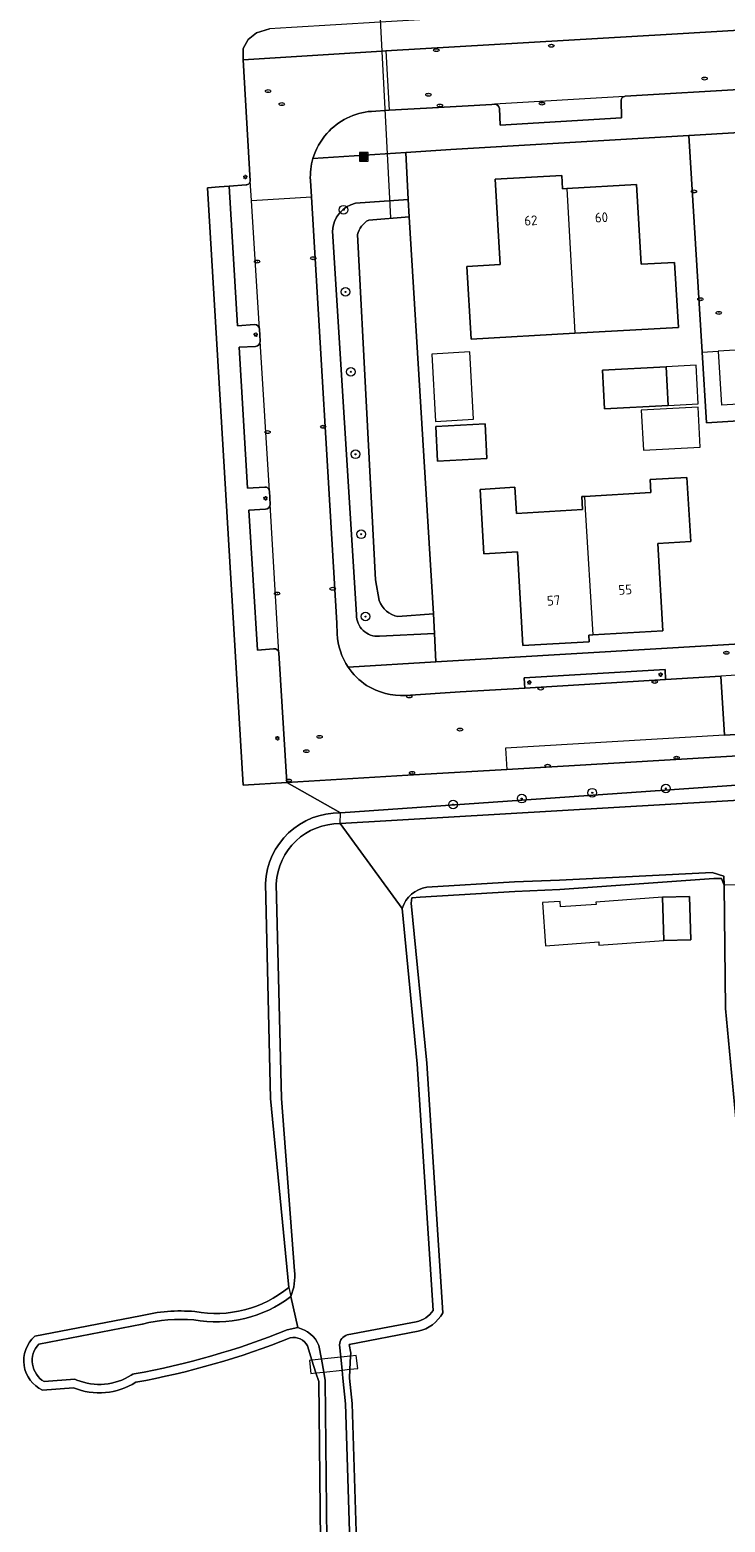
# Model space of a CAD drawing. Header units: metres. Extents: x 92650 to 117222, y 425801 to 461092.
# Tile 67 of 146: x 115256 to 115320, y 426502 to 426640. Entities that reach past the tile are written whole.
import ezdxf
from ezdxf.enums import TextEntityAlignment as Align

# ---------------------------------------------------------------- set-up
doc = ezdxf.new("R2010")
doc.units = ezdxf.units.M
doc.layers.get('0').update_dxf_attribs({"color": 253, "linetype": 'CONTINUOUS', "lineweight": 15})
for name, color, linetype, lineweight in [('B-WE-GR-BEPLANTING_CULTUUR_HEESTERS-GV', 253, 'CONTINUOUS', 15), ('B-WE-GR-BOOM-S', 253, 'CONTINUOUS', 15), ('B-WE-IE-MEUBILAIR-S', 253, 'CONTINUOUS', 15), ('B-WE-IE-MEUBILAIR_WEGMEUBILAIR_AFVALBAK-S', 253, 'CONTINUOUS', 15), ('B-WE-KW-KUNSTWERK_DEK-GV', 253, 'CONTINUOUS', 15), ('B-WE-KW-KUNSTWERK_DUIKER-G', 253, 'CONTINUOUS', 15), ('B-WE-OG-BEBOUWING-GV', 253, 'CONTINUOUS', 15), ('B-WE-OG-BEBOUWING-T18', 253, 'CONTINUOUS', 15), ('B-WE-OG-BEBOUWING_LUIFEL-GV', 253, 'CONTINUOUS', 15), ('B-WE-OG-BEBOUWING_OVERBOUWING-GV', 253, 'CONTINUOUS', 15), ('B-WE-OG-TERREIN_BEGROEID-GV', 253, 'CONTINUOUS', 15), ('B-WE-OG-TERREIN_ERF-GV', 253, 'CONTINUOUS', 15), ('B-WE-OG-TERREIN_OEVER-GV', 253, 'CONTINUOUS', 15), ('B-WE-OG-WATER-GV', 253, 'CONTINUOUS', 15), ('B-WE-OG-WATER_SLOOT-GV', 253, 'CONTINUOUS', 15), ('B-WE-OG-WEG-GV', 253, 'CONTINUOUS', 15), ('B-WE-VH-OPENVERHARDING_BETONSTRAATSTEEN-GV', 253, 'CONTINUOUS', 15), ('B-WE-VH-OPENVERHARDING_STRAATBAKSTEEN-GV', 253, 'CONTINUOUS', 15), ('B-WE-VH-OPENVERHARDING_TEGEL-GV', 253, 'CONTINUOUS', 15)]:
    doc.layers.add(name, color=color, linetype=linetype, lineweight=lineweight)
doc.styles.add('NLCS-ISO', font='NLCS-ISO.ttf')
doc.styles.add('NLCS-ISO-M200-T18', font='NLCS-ISO.ttf', dxfattribs={"height": 0.36})

# ---------------------------------------------------------------- blocks, each defined once
blk = doc.blocks.new('SIE-WEG_AFVALBAK-SO')
h = blk.add_hatch(color=256)
h.dxf.hatch_style = 1
h.paths.add_polyline_path([(-1.5, -1.5), (1.5, -1.5), (1.5, 1.5), (-1.5, 1.5)])
for points in [[(-2, -2), (2, -2), (2, 2), (-2, 2)], [(-1.5, -1.5), (1.5, -1.5), (1.5, 1.5), (-1.5, 1.5)]]:
    blk.add_lwpolyline(points, close=True)
blk = doc.blocks.new('SIE-MEUBILAIR_PAAL_LICHTMAST-SO')
for points in [[(-0.62, 0), (-1, 0)], [(-0.71, 0.71), (-0.44, 0.44)], [(0, 1), (0, 0.62)], [(0.44, 0.44), (0.71, 0.71)], [(1, 0), (0.62, 0)], [(-0.71, -0.71), (-0.44, -0.44)], [(0, -0.62), (0, -1)], [(0.44, -0.44), (0.71, -0.71)]]:
    blk.add_lwpolyline(points)
blk.add_circle((0, 0), 0.5)
blk = doc.blocks.new('SIE-MEUBILAIR_PUT_RIOOLPUT-SO')
blk.add_ellipse((0, 0), major_axis=(1.25, 0), ratio=0.54)
at = {"style": 'NLCS-ISO'}
blk.add_text('ri', height=0.75, dxfattribs=at).set_placement((-0.04, 0.07), align=Align.MIDDLE_CENTER)
blk = doc.blocks.new('SIE-MEUBILAIR_PUT_KOLK-SO')
blk.add_ellipse((0, 0), major_axis=(1.25, 0), ratio=0.54)
at = {"style": 'NLCS-ISO'}
blk.add_text('klk', height=0.75, dxfattribs=at).set_placement((0.03, 0), align=Align.MIDDLE_CENTER)
blk = doc.blocks.new('SIE-MEUBILAIR_PUT_BRANDKRAAN-SO')
blk.add_ellipse((0, 0), major_axis=(1.25, 0), ratio=0.54)
at = {"style": 'NLCS-ISO'}
blk.add_text('bk', height=0.75, dxfattribs=at).set_placement((0.03, 0), align=Align.MIDDLE_CENTER)
blk = doc.blocks.new('SGR-BOOM_GBKN-SO')
at = {"linetype": 'ByBlock', "lineweight": 18}
h = blk.add_hatch(color=0, dxfattribs=at)
h.dxf.hatch_style = 1
edge = h.paths.add_edge_path()
edge.add_arc((0, 0), 0.25, 0, 360)
at = {"color": 0, "linetype": 'ByBlock', "lineweight": 18}
for radius in [2, 0.25]:
    blk.add_circle((0, 0), radius, dxfattribs=at)
at = {"color": 0, "linetype": 'ByBlock', "lineweight": 18, "style": 'NLCS-ISO'}
blk.add_attdef('SOORT', (2.5, 0), '', height=1.5, dxfattribs=at)

msp = doc.modelspace()

# ---------------------------------------------------------------- linework, layer by layer
at = {"layer": 'B-WE-GR-BEPLANTING_CULTUUR_HEESTERS-GV', "transparency": 33554687, "flags": 128}
msp.add_lwpolyline([(115314.56, 426580.037), (115314.524, 426580.974), (115301.526, 426580.186), (115301.565, 426579.674), (115301.597, 426579.253)], close=True, dxfattribs=at)
at = {"layer": 'B-WE-KW-KUNSTWERK_DEK-GV', "transparency": 33554687, "flags": 128}
msp.add_lwpolyline([(115284.733, 426516.267), (115285.453, 426516.346), (115286.171, 426516.425), (115286.039, 426517.622), (115285.508, 426517.564), (115284.615, 426517.466), (115282.821, 426517.269), (115281.943, 426517.172), (115281.723, 426517.148), (115281.854, 426515.951), (115282.315, 426516.002), (115283.035, 426516.081)], close=True, dxfattribs=at)
at = {"layer": 'B-WE-KW-KUNSTWERK_DUIKER-G', "transparency": 33554687, "flags": 128}
msp.add_lwpolyline([(115288.017, 426645.162), (115289.201, 426622.683)], dxfattribs=at)
at = {"layer": 'B-WE-OG-BEBOUWING-GV', "transparency": 33554687, "flags": 128}
for points in [[(115305.446, 426625.377), (115305.056, 426625.355), (115304.987, 426626.592), (115298.837, 426626.246), (115299.31, 426618.359), (115296.246, 426618.175), (115296.647, 426611.479), (115306.197, 426612.015)], [(115307.077, 426596.95), (115306.851, 426596.936), (115306.908, 426595.733), (115300.817, 426595.364), (115300.67, 426597.788), (115297.448, 426597.594), (115297.793, 426591.634), (115300.895, 426591.819), (115301.41, 426583.164), (115307.53, 426583.519), (115307.501, 426584.129), (115307.841, 426584.149)]]:
    msp.add_lwpolyline(points, dxfattribs=at)
for points in [[(115305.446, 426625.377), (115306.197, 426612.015), (115315.747, 426612.552), (115315.404, 426618.558), (115312.309, 426618.381), (115311.895, 426625.739)], [(115314.62, 426608.923), (115308.733, 426608.603), (115308.927, 426605.031), (115314.814, 426605.351)], [(115293.532, 426600.189), (115298.085, 426600.437), (115297.911, 426603.637), (115293.358, 426603.39)], [(115307.077, 426596.95), (115307.149, 426595.747), (115307.841, 426584.149), (115314.326, 426584.536), (115313.844, 426592.602), (115316.896, 426592.784), (115316.543, 426598.69), (115313.149, 426598.504), (115313.202, 426597.317)], [(115314.283, 426559.926), (115314.407, 426555.928), (115316.906, 426556.006), (115316.781, 426560.004)]]:
    msp.add_lwpolyline(points, close=True, dxfattribs=at)
at = {"layer": 'B-WE-OG-BEBOUWING_LUIFEL-GV', "transparency": 33554687, "flags": 128}
for points in [[(115317.57, 426605.5), (115317.376, 426609.073), (115314.62, 426608.923), (115314.814, 426605.351)], [(115308.151, 426559.272), (115304.886, 426559.036), (115304.849, 426559.554), (115303.204, 426559.435), (115303.491, 426555.461), (115308.4, 426555.816), (115308.423, 426555.497), (115314.407, 426555.928), (115314.283, 426559.926), (115308.135, 426559.487)]]:
    msp.add_lwpolyline(points, close=True, dxfattribs=at)
at = {"layer": 'B-WE-OG-BEBOUWING_OVERBOUWING-GV', "transparency": 33554687, "flags": 128}
for points in [[(115296.839, 426604.065), (115296.501, 426610.283), (115292.997, 426610.093), (115293.335, 426603.874)], [(115312.525, 426601.201), (115317.769, 426601.486), (115317.567, 426605.192), (115312.324, 426604.907)]]:
    msp.add_lwpolyline(points, close=True, dxfattribs=at)
at = {"layer": 'B-WE-OG-TERREIN_BEGROEID-GV', "transparency": 33554687}
for points in [[(115282.042, 426628.158, 0.0856949), (115281.803, 426626.122)], [(115283.854, 426621.442, -0.3359339), (115285.967, 426624.029)], [(115288.163, 426584.031, -0.4358923), (115286.043, 426586.031)], [(115284.27, 426584.243, 0.1368061), (115285.285, 426581.18)]]:
    msp.add_lwpolyline(points, format="xyb", dxfattribs=at)
at = {"layer": 'B-WE-OG-TERREIN_BEGROEID-GV', "transparency": 33554687, "flags": 128}
for points in [[(115285.967, 426624.029), (115290.814, 426624.354), (115290.618, 426628.703), (115282.042, 426628.158)], [(115281.803, 426626.122), (115281.893, 426624.61), (115284.2, 426585.754), (115284.234, 426585.24), (115284.27, 426584.243)], [(115286.043, 426586.031), (115283.854, 426621.442)], [(115285.285, 426581.18), (115293.383, 426581.663), (115293.253, 426584.294), (115288.163, 426584.031)]]:
    msp.add_lwpolyline(points, dxfattribs=at)
msp.add_lwpolyline([(115395.961, 426577.445), (115376.793, 426576.292), (115347.957, 426574.572), (115347.974, 426574.258), (115348.058, 426573.131), (115346.034, 426572.962), (115345.91, 426574.446), (115342.499, 426574.238), (115314.983, 426572.613), (115299.908, 426571.729), (115290.781, 426571.194), (115279.627, 426570.526), (115284.573, 426567.732), (115359.836, 426572.983), (115399.606, 426575.327), (115399.477, 426577.331), (115399.674, 426577.344), (115399.653, 426577.667), (115399.647, 426577.667)], close=True, dxfattribs=at)
at = {"layer": 'B-WE-OG-TERREIN_ERF-GV', "transparency": 33554687, "flags": 128}
for points in [[(115276.259, 426626.099), (115275.604, 426637.275), (115275.604, 426638.309), (115276.055, 426639.145), (115276.844, 426639.761), (115278.042, 426640.134)], [(115322.29, 426603.991), (115318.33, 426603.735), (115317.94, 426610.28), (115316.702, 426630.27), (115294.767, 426628.966), (115290.618, 426628.703), (115290.814, 426624.354), (115290.912, 426622.754), (115293.143, 426586.104), (115293.253, 426584.294), (115293.383, 426581.663), (115319.388, 426583.213), (115369.662, 426586.222)], [(115284.573, 426567.732), (115279.627, 426570.526), (115275.605, 426570.285), (115273.997, 426597.102), (115272.302, 426625.455), (115273.393, 426625.536), (115274.308, 426625.604), (115275.866, 426625.719)], [(115324.781, 426493.375), (115324.227, 426506.375), (115322.305, 426526.188), (115321.114, 426538.825), (115320.094, 426549.656), (115319.962, 426561.06), (115319.728, 426561.655), (115319.016, 426561.655), (115304.822, 426560.645), (115300.665, 426560.467), (115291.934, 426559.932), (115291.162, 426559.873), (115291.103, 426559.398), (115292.528, 426544.61), (115294.013, 426521.567)], [(115279.805, 426523.906), (115278.126, 426541.336), (115277.652, 426561.205)], [(115256.389, 426519.403), (115266.114, 426521.276)], [(115291.739, 426519.868), (115285.367, 426518.648), (115285.52, 426517.826), (115285.508, 426517.564), (115285.453, 426516.346), (115285.416, 426515.536), (115285.648, 426513.188), (115286.141, 426497.438), (115286.24, 426489.793), (115286.258, 426488.406), (115286.479, 426487.092), (115288.602, 426474.438), (115288.703, 426472.688), (115288.336, 426471.688), (115287.555, 426471.219), (115286.672, 426471.125), (115286.148, 426471.781), (115285.148, 426478.813), (115282.767, 426490.124), (115282.719, 426500.5), (115282.567, 426515.209), (115282.315, 426516.002), (115281.943, 426517.172), (115281.521, 426518.501)], [(115259.954, 426514.631), (115257.091, 426514.416)]]:
    msp.add_lwpolyline(points, dxfattribs=at)
for points in [[(115306.197, 426612.015), (115296.647, 426611.479), (115296.246, 426618.175), (115299.31, 426618.359), (115298.837, 426626.246), (115304.987, 426626.592), (115305.056, 426625.355), (115305.446, 426625.377), (115311.895, 426625.739), (115312.309, 426618.381), (115315.404, 426618.558), (115315.747, 426612.552)], [(115308.733, 426608.603), (115314.62, 426608.923), (115314.814, 426605.351), (115308.927, 426605.031)], [(115298.085, 426600.437), (115293.532, 426600.189), (115293.358, 426603.39), (115297.911, 426603.637)], [(115316.896, 426592.784), (115313.844, 426592.602), (115314.326, 426584.536), (115307.841, 426584.149), (115307.501, 426584.129), (115307.53, 426583.519), (115301.41, 426583.164), (115300.895, 426591.819), (115297.793, 426591.634), (115297.448, 426597.594), (115300.67, 426597.788), (115300.817, 426595.364), (115306.908, 426595.733), (115306.851, 426596.936), (115307.077, 426596.95), (115313.202, 426597.317), (115313.149, 426598.504), (115316.543, 426598.69)], [(115314.407, 426555.928), (115314.283, 426559.926), (115316.781, 426560.004), (115316.906, 426556.006)]]:
    msp.add_lwpolyline(points, close=True, dxfattribs=at)
at = {"layer": 'B-WE-OG-TERREIN_ERF-GV', "transparency": 33554687}
for points in [[(115275.866, 426625.719, 0.4152164), (115276.259, 426626.099)], [(115277.652, 426561.205, -0.4049682), (115284.573, 426567.732)], [(115271.153, 426521.673, 0.2218187), (115279.805, 426523.906)], [(115266.114, 426521.276, -0.0827568), (115271.153, 426521.673)], [(115294.013, 426521.567, -0.223208), (115291.739, 426519.868)], [(115255.391, 426516.688, -0.2564919), (115256.389, 426519.403)], [(115279.951, 426519.253, -0.0505279), (115265.699, 426515.145)], [(115281.521, 426518.501, 0.3478889), (115279.951, 426519.253)], [(115257.091, 426514.416, -0.2507755), (115255.391, 426516.688)], [(115265.699, 426515.145, -0.241614), (115259.954, 426514.631)]]:
    msp.add_lwpolyline(points, format="xyb", dxfattribs=at)
at = {"layer": 'B-WE-OG-TERREIN_OEVER-GV', "transparency": 33554687}
for points in [[(115285.967, 426624.029, 0.3359339), (115283.854, 426621.442)], [(115286.141, 426621.118, -0.2095473), (115287.179, 426622.47)], [(115289.881, 426585.855, -0.2744608), (115288.159, 426587.342)], [(115286.043, 426586.031, 0.4358923), (115288.163, 426584.031)], [(115284.573, 426567.732, 0.4049682), (115277.652, 426561.205)], [(115278.651, 426561.16, -0.4050571), (115284.559, 426566.732)], [(115292.554, 426560.851, 0.2941811), (115290.268, 426558.895)], [(115279.995, 426523.06, 0.1254835), (115280.335, 426525.45)], [(115271.049, 426520.898, 0.2119329), (115279.995, 426523.06)], [(115279.805, 426523.906, -0.2218187), (115271.153, 426521.673)], [(115271.153, 426521.673, 0.0827568), (115266.114, 426521.276)], [(115293.118, 426521.781, -0.1980148), (115291.568, 426520.73)], [(115291.739, 426519.868, 0.223208), (115294.013, 426521.567)], [(115266.303, 426520.518, -0.0821874), (115271.049, 426520.898)], [(115282.591, 426518.542, 0.2343075), (115280.64, 426520.193)], [(115256.389, 426519.403, 0.2564919), (115255.391, 426516.688)], [(115279.66, 426519.978, -0.0505536), (115265.559, 426515.913)], [(115265.699, 426515.145, 0.0505279), (115279.951, 426519.253)], [(115279.951, 426519.253, -0.3478889), (115281.521, 426518.501)], [(115285.205, 426519.512, 0.3287666), (115284.502, 426518.615)], [(115256.163, 426516.805, -0.2333122), (115256.76, 426518.679)], [(115255.391, 426516.688, 0.2507755), (115257.091, 426514.416)], [(115257.253, 426515.211, -0.2280908), (115256.163, 426516.805)], [(115259.954, 426514.631, 0.241614), (115265.699, 426515.145)], [(115265.282, 426515.805, -0.2415151), (115260.247, 426515.355)]]:
    msp.add_lwpolyline(points, format="xyb", dxfattribs=at)
at = {"layer": 'B-WE-OG-TERREIN_OEVER-GV', "transparency": 33554687, "flags": 128}
for points in [[(115287.179, 426622.47), (115290.912, 426622.754), (115290.814, 426624.354), (115285.967, 426624.029)], [(115283.854, 426621.442), (115286.043, 426586.031)], [(115288.159, 426587.342), (115287.818, 426589.232), (115286.141, 426621.118)], [(115288.163, 426584.031), (115293.253, 426584.294), (115293.143, 426586.104), (115289.881, 426585.855)], [(115284.559, 426566.732), (115399.725, 426573.484), (115399.606, 426575.327), (115359.836, 426572.983), (115284.573, 426567.732)], [(115284.559, 426566.732), (115284.573, 426567.732)], [(115294.013, 426521.567), (115292.528, 426544.61), (115291.103, 426559.398), (115291.162, 426559.873), (115291.934, 426559.932), (115300.665, 426560.467), (115304.822, 426560.645), (115319.016, 426561.655), (115319.728, 426561.655), (115319.962, 426561.06), (115319.956, 426561.872), (115318.874, 426562.208), (115304.772, 426561.523), (115300.619, 426561.345), (115292.554, 426560.851)], [(115277.652, 426561.205), (115278.126, 426541.336), (115279.805, 426523.906)], [(115280.335, 426525.45), (115279.126, 426541.36), (115278.651, 426561.16)], [(115290.268, 426558.895), (115291.652, 426544.54), (115293.118, 426521.781)], [(115279.805, 426523.906), (115279.995, 426523.06)], [(115266.114, 426521.276), (115256.389, 426519.403)], [(115256.76, 426518.679), (115266.282, 426520.513), (115266.303, 426520.518)], [(115280.64, 426520.193), (115279.66, 426519.978)], [(115291.568, 426520.73), (115285.205, 426519.512)], [(115286.479, 426487.092), (115286.258, 426488.406), (115286.24, 426489.793), (115286.141, 426497.438), (115285.648, 426513.188), (115285.416, 426515.536), (115285.453, 426516.346), (115285.508, 426517.564), (115285.52, 426517.826), (115285.367, 426518.648), (115291.739, 426519.868)], [(115281.521, 426518.501), (115281.943, 426517.172), (115282.315, 426516.002), (115282.567, 426515.209), (115282.719, 426500.5), (115282.767, 426490.124), (115285.148, 426478.813), (115286.148, 426471.781), (115286.672, 426471.125), (115287.555, 426471.219), (115288.336, 426471.688), (115288.703, 426472.688), (115288.602, 426474.438), (115286.479, 426487.092)], [(115284.502, 426518.615), (115284.615, 426517.466), (115284.733, 426516.267), (115284.806, 426515.52), (115285.04, 426513.149), (115285.532, 426497.425), (115285.65, 426488.351), (115285.879, 426486.991), (115287.996, 426474.37), (115288.088, 426472.779), (115287.838, 426472.099), (115287.357, 426471.81), (115286.939, 426471.766), (115286.727, 426472.031), (115285.751, 426478.9), (115283.402, 426490.217), (115283.328, 426500.526), (115283.175, 426515.306), (115283.035, 426516.081), (115282.821, 426517.269), (115282.591, 426518.542)], [(115257.091, 426514.416), (115259.954, 426514.631)], [(115260.247, 426515.355), (115260.078, 426515.424), (115257.253, 426515.211)], [(115265.559, 426515.913), (115265.41, 426515.886), (115265.282, 426515.805)]]:
    msp.add_lwpolyline(points, dxfattribs=at)
at = {"layer": 'B-WE-OG-WATER-GV', "transparency": 33554687}
for points in [[(115284.559, 426566.732, 0.4050571), (115278.651, 426561.16)], [(115280.335, 426525.45, -0.1254835), (115279.995, 426523.06)], [(115291.568, 426520.73, 0.1980148), (115293.118, 426521.781)], [(115280.64, 426520.193, -0.2343075), (115282.591, 426518.542)], [(115284.502, 426518.615, -0.3287666), (115285.205, 426519.512)]]:
    msp.add_lwpolyline(points, format="xyb", dxfattribs=at)
at = {"layer": 'B-WE-OG-WATER-GV', "transparency": 33554687, "flags": 128}
for points in [[(115293.118, 426521.781), (115291.652, 426544.54), (115290.268, 426558.895), (115284.559, 426566.732)], [(115278.651, 426561.16), (115279.126, 426541.36), (115280.335, 426525.45)], [(115279.995, 426523.06), (115280.64, 426520.193)], [(115285.205, 426519.512), (115291.568, 426520.73)], [(115282.591, 426518.542), (115282.821, 426517.269), (115283.035, 426516.081), (115283.175, 426515.306), (115283.328, 426500.526), (115283.402, 426490.217), (115285.751, 426478.9), (115286.727, 426472.031), (115286.939, 426471.766), (115287.357, 426471.81), (115287.838, 426472.099), (115288.088, 426472.779), (115287.996, 426474.37), (115285.879, 426486.991), (115285.65, 426488.351), (115285.532, 426497.425), (115285.04, 426513.149), (115284.806, 426515.52), (115284.733, 426516.267), (115284.615, 426517.466), (115284.502, 426518.615)]]:
    msp.add_lwpolyline(points, dxfattribs=at)
at = {"layer": 'B-WE-OG-WATER_SLOOT-GV', "transparency": 33554687}
for points in [[(115287.179, 426622.47, 0.2095473), (115286.141, 426621.118)], [(115288.159, 426587.342, 0.2744608), (115289.881, 426585.855)], [(115290.268, 426558.895, -0.2941811), (115292.554, 426560.851)], [(115279.995, 426523.06, -0.2119329), (115271.049, 426520.898)], [(115271.049, 426520.898, 0.0821874), (115266.303, 426520.518)], [(115265.559, 426515.913, 0.0505536), (115279.66, 426519.978)], [(115256.76, 426518.679, 0.2333122), (115256.163, 426516.805)], [(115256.163, 426516.805, 0.2280908), (115257.253, 426515.211)], [(115260.247, 426515.355, 0.2415151), (115265.282, 426515.805)]]:
    msp.add_lwpolyline(points, format="xyb", dxfattribs=at)
at = {"layer": 'B-WE-OG-WATER_SLOOT-GV', "transparency": 33554687, "flags": 128}
for points in [[(115289.881, 426585.855), (115293.143, 426586.104), (115290.912, 426622.754), (115287.179, 426622.47)], [(115286.141, 426621.118), (115287.818, 426589.232), (115288.159, 426587.342)], [(115454.784, 426576.781), (115450.565, 426576.532), (115446.586, 426576.298), (115403.295, 426573.744), (115403.242, 426573.74), (115399.818, 426573.491), (115399.725, 426573.484), (115284.559, 426566.732), (115290.268, 426558.895)], [(115292.554, 426560.851), (115300.619, 426561.345), (115304.772, 426561.523), (115318.874, 426562.208), (115319.956, 426561.872), (115319.962, 426561.06)], [(115279.66, 426519.978), (115280.64, 426520.193), (115279.995, 426523.06)], [(115266.303, 426520.518), (115266.282, 426520.513), (115256.76, 426518.679)], [(115257.253, 426515.211), (115260.078, 426515.424), (115260.247, 426515.355)], [(115265.282, 426515.805), (115265.41, 426515.886), (115265.559, 426515.913)]]:
    msp.add_lwpolyline(points, dxfattribs=at)
msp.add_lwpolyline([(115325.659, 426539.254), (115325.5, 426540.938), (115325.311, 426544.45), (115324.609, 426557.469), (115324.781, 426559.063), (115325.047, 426560.375), (115325.836, 426561.094), (115324.739, 426561.088), (115320.053, 426561.06), (115319.962, 426561.06), (115320.094, 426549.656), (115321.114, 426538.825)], close=True, dxfattribs=at)
at = {"layer": 'B-WE-OG-WEG-GV', "transparency": 33554687, "flags": 128}
msp.add_lwpolyline([(115349.399, 426644.366), (115288.249, 426640.746), (115280.064, 426640.261), (115278.042, 426640.134), (115276.844, 426639.761), (115276.055, 426639.145), (115275.604, 426638.309), (115275.604, 426637.275), (115288.391, 426638.058), (115288.767, 426638.081), (115315.157, 426639.633), (115345.718, 426641.457), (115347.548, 426641.566)], dxfattribs=at)
at = {"layer": 'B-WE-VH-OPENVERHARDING_BETONSTRAATSTEEN-GV', "transparency": 33554687, "flags": 128}
for points in [[(115346.051, 426635.982), (115345.718, 426641.457), (115315.157, 426639.633), (115288.767, 426638.081), (115289.079, 426632.6), (115292.522, 426632.8), (115298.546, 426633.15), (115298.792, 426633.159)], [(115288.767, 426638.081), (115288.391, 426638.058), (115275.604, 426637.275), (115276.259, 426626.099)], [(115310.783, 426633.887), (115310.832, 426633.891), (115322.373, 426634.573), (115332.362, 426635.164), (115338.385, 426635.527)], [(115310.783, 426633.887), (115298.792, 426633.159)], [(115299.246, 426632.753), (115299.321, 426631.23), (115310.502, 426631.892), (115310.468, 426633.535)], [(115287.432, 426632.504), (115289.079, 426632.6)], [(115321.398, 426630.55), (115316.702, 426630.27), (115317.94, 426610.28), (115319.417, 426610.359)], [(115275.866, 426625.719), (115274.308, 426625.604), (115275.088, 426612.706), (115276.643, 426612.816)], [(115277.117, 426612.378), (115276.373, 426624.276), (115276.259, 426626.099)], [(115276.373, 426624.276), (115281.893, 426624.61), (115281.803, 426626.122)], [(115284.27, 426584.243), (115284.234, 426585.24), (115284.2, 426585.754), (115281.893, 426624.61)], [(115277.117, 426612.378), (115277.175, 426611.275)], [(115278.017, 426597.439), (115277.175, 426611.275)], [(115334.972, 426606.266), (115334.676, 426611.25), (115319.417, 426610.359), (115319.724, 426605.376)], [(115276.75, 426610.802), (115275.222, 426610.716), (115276.006, 426597.696), (115277.588, 426597.812)], [(115317.94, 426610.28), (115318.33, 426603.735), (115322.29, 426603.991), (115325.324, 426604.189), (115328.357, 426604.386), (115332.772, 426604.625), (115335.323, 426604.784), (115335.231, 426606.281), (115334.972, 426606.266), (115319.724, 426605.376)], [(115278.017, 426597.439), (115278.084, 426596.204)], [(115278.903, 426582.5), (115278.084, 426596.204)], [(115277.662, 426595.754), (115276.117, 426595.676), (115276.909, 426582.754), (115278.412, 426582.885)], [(115278.903, 426582.5), (115279.627, 426570.526), (115290.781, 426571.194), (115299.908, 426571.729)], [(115319.993, 426574.906), (115319.654, 426580.36), (115314.56, 426580.037), (115301.597, 426579.253)], [(115301.597, 426579.253), (115295.604, 426578.911), (115290.585, 426578.556)], [(115332.429, 426575.641), (115319.993, 426574.906), (115299.795, 426573.711), (115299.908, 426571.729), (115314.983, 426572.613), (115342.499, 426574.238), (115345.91, 426574.446)]]:
    msp.add_lwpolyline(points, dxfattribs=at)
at = {"layer": 'B-WE-VH-OPENVERHARDING_BETONSTRAATSTEEN-GV', "transparency": 33554687}
for points in [[(115298.792, 426633.159, -0.3812485), (115299.246, 426632.753)], [(115310.468, 426633.535, -0.3612889), (115310.783, 426633.887)], [(115283.317, 426630.45, -0.1957411), (115287.432, 426632.504)], [(115282.042, 426628.158, -0.1102469), (115283.317, 426630.45)], [(115281.803, 426626.122, -0.0856949), (115282.042, 426628.158)], [(115276.259, 426626.099, -0.4152164), (115275.866, 426625.719)], [(115276.643, 426612.816, -0.3993793), (115277.117, 426612.378)], [(115277.175, 426611.275, -0.3847233), (115276.75, 426610.802)], [(115277.588, 426597.812, -0.4165179), (115278.017, 426597.439)], [(115278.084, 426596.204, -0.4038526), (115277.662, 426595.754)], [(115285.285, 426581.18, -0.1368061), (115284.27, 426584.243)], [(115278.412, 426582.885, -0.4102155), (115278.903, 426582.5)], [(115286.99, 426579.497, -0.1009329), (115285.285, 426581.18)], [(115290.585, 426578.556, -0.1521436), (115286.99, 426579.497)]]:
    msp.add_lwpolyline(points, format="xyb", dxfattribs=at)
at = {"layer": 'B-WE-VH-OPENVERHARDING_STRAATBAKSTEEN-GV', "transparency": 33554687, "flags": 128}
for points in [[(115276.643, 426612.816), (115275.088, 426612.706), (115274.308, 426625.604), (115273.393, 426625.536), (115272.302, 426625.455), (115273.997, 426597.102), (115275.605, 426570.285), (115279.627, 426570.526), (115278.903, 426582.5)], [(115277.175, 426611.275), (115277.117, 426612.378)], [(115277.588, 426597.812), (115276.006, 426597.696), (115275.222, 426610.716), (115276.75, 426610.802)], [(115278.084, 426596.204), (115278.017, 426597.439)], [(115278.412, 426582.885), (115276.909, 426582.754), (115276.117, 426595.676), (115277.662, 426595.754)], [(115472.914, 426592.425), (115422.711, 426589.456), (115422.534, 426592.447), (115421.166, 426592.365), (115421.347, 426589.37), (115371.027, 426586.328), (115370.847, 426589.298), (115369.483, 426589.217), (115369.662, 426586.222), (115319.388, 426583.213), (115293.383, 426581.663), (115285.285, 426581.18)], [(115290.585, 426578.556), (115295.604, 426578.911), (115301.597, 426579.253), (115301.565, 426579.674), (115301.526, 426580.186), (115314.524, 426580.974), (115314.56, 426580.037), (115319.654, 426580.36)]]:
    msp.add_lwpolyline(points, dxfattribs=at)
at = {"layer": 'B-WE-VH-OPENVERHARDING_STRAATBAKSTEEN-GV', "transparency": 33554687}
for points in [[(115277.117, 426612.378, 0.3993793), (115276.643, 426612.816)], [(115276.75, 426610.802, 0.3847233), (115277.175, 426611.275)], [(115278.017, 426597.439, 0.4165179), (115277.588, 426597.812)], [(115277.662, 426595.754, 0.4038526), (115278.084, 426596.204)], [(115278.903, 426582.5, 0.4102155), (115278.412, 426582.885)], [(115285.285, 426581.18, 0.1009329), (115286.99, 426579.497)], [(115286.99, 426579.497, 0.1521436), (115290.585, 426578.556)]]:
    msp.add_lwpolyline(points, format="xyb", dxfattribs=at)
at = {"layer": 'B-WE-VH-OPENVERHARDING_STRAATBAKSTEEN-GV', "transparency": 33554687, "flags": 128}
msp.add_lwpolyline([(115332.143, 426581.105), (115332.09, 426581.102), (115330.119, 426580.983), (115330.188, 426579.999), (115321.642, 426579.48), (115321.576, 426580.481), (115319.654, 426580.36), (115319.993, 426574.906), (115332.429, 426575.641)], close=True, dxfattribs=at)
at = {"layer": 'B-WE-VH-OPENVERHARDING_TEGEL-GV', "transparency": 33554687, "flags": 128}
for points in [[(115282.042, 426628.158), (115290.618, 426628.703), (115294.767, 426628.966), (115316.702, 426630.27), (115321.398, 426630.55), (115333.484, 426631.286), (115333.871, 426631.31), (115356.529, 426632.643), (115374.249, 426633.703), (115390.345, 426634.682), (115406.119, 426635.638), (115424.606, 426636.79), (115447.009, 426638.067), (115470.109, 426639.446), (115470.586, 426639.49), (115475.485, 426639.719)], [(115338.385, 426635.527), (115332.362, 426635.164), (115322.373, 426634.573), (115310.832, 426633.891)], [(115298.792, 426633.159), (115298.546, 426633.15), (115292.522, 426632.8), (115289.079, 426632.6), (115287.432, 426632.504)], [(115310.468, 426633.535), (115310.502, 426631.892), (115299.321, 426631.23), (115299.246, 426632.753)], [(115310.832, 426633.891), (115310.783, 426633.887)]]:
    msp.add_lwpolyline(points, dxfattribs=at)
at = {"layer": 'B-WE-VH-OPENVERHARDING_TEGEL-GV', "transparency": 33554687}
for points in [[(115299.246, 426632.753, 0.3812485), (115298.792, 426633.159)], [(115310.783, 426633.887, 0.3612889), (115310.468, 426633.535)], [(115287.432, 426632.504, 0.1957411), (115283.317, 426630.45)], [(115283.317, 426630.45, 0.1102469), (115282.042, 426628.158)]]:
    msp.add_lwpolyline(points, format="xyb", dxfattribs=at)

# ---------------------------------------------------------------- block references
at = {"layer": 'B-WE-GR-BOOM-S', "transparency": 33554687, "xscale": 0.2, "yscale": 0.2, "zscale": 0.2}
for p in [(115284.869, 426623.422), (115285.039, 426615.833), (115285.535, 426608.458), (115285.966, 426600.836), (115286.486, 426593.449), (115286.892, 426585.851), (115307.808, 426569.584), (115314.6, 426569.974), (115294.959, 426568.491), (115301.295, 426569.038)]:
    msp.add_blockref('SGR-BOOM_GBKN-SO', p, dxfattribs=at)
at = {"layer": 'B-WE-IE-MEUBILAIR-S', "transparency": 33554687, "xscale": 0.2, "yscale": 0.2, "zscale": 0.2}
for name, p in [('SIE-MEUBILAIR_PUT_KOLK-SO', (115304.031, 426638.565)), ('SIE-MEUBILAIR_PUT_KOLK-SO', (115293.417, 426638.152)), ('SIE-MEUBILAIR_PUT_RIOOLPUT-SO', (115277.902, 426634.376)), ('SIE-MEUBILAIR_PUT_RIOOLPUT-SO', (115318.164, 426635.53)), ('SIE-MEUBILAIR_PUT_RIOOLPUT-SO', (115279.16, 426633.176)), ('SIE-MEUBILAIR_PUT_RIOOLPUT-SO', (115292.693, 426634.042)), ('SIE-MEUBILAIR_PUT_KOLK-SO', (115293.749, 426633.043)), ('SIE-MEUBILAIR_PUT_KOLK-SO', (115303.156, 426633.223)), ('SIE-MEUBILAIR_PAAL_LICHTMAST-SO', (115275.792, 426626.443)), ('SIE-MEUBILAIR_PUT_KOLK-SO', (115317.182, 426625.106)), ('SIE-MEUBILAIR_PUT_KOLK-SO', (115276.89, 426618.63)), ('SIE-MEUBILAIR_PUT_KOLK-SO', (115282.064, 426618.936)), ('SIE-MEUBILAIR_PUT_KOLK-SO', (115317.787, 426615.154)), ('SIE-MEUBILAIR_PUT_RIOOLPUT-SO', (115319.473, 426613.89)), ('SIE-MEUBILAIR_PAAL_LICHTMAST-SO', (115276.762, 426611.883)), ('SIE-MEUBILAIR_PUT_KOLK-SO', (115277.854, 426602.889)), ('SIE-MEUBILAIR_PUT_KOLK-SO', (115282.98, 426603.382)), ('SIE-MEUBILAIR_PAAL_LICHTMAST-SO', (115277.658, 426596.772)), ('SIE-MEUBILAIR_PUT_KOLK-SO', (115278.731, 426587.971)), ('SIE-MEUBILAIR_PUT_KOLK-SO', (115283.858, 426588.418)), ('SIE-MEUBILAIR_PUT_BRANDKRAAN-SO', (115320.183, 426582.509)), ('SIE-MEUBILAIR_PAAL_LICHTMAST-SO', (115301.989, 426579.766)), ('SIE-MEUBILAIR_PUT_KOLK-SO', (115313.565, 426579.819)), ('SIE-MEUBILAIR_PAAL_LICHTMAST-SO', (115314.1, 426580.486)), ('SIE-MEUBILAIR_PUT_KOLK-SO', (115290.919, 426578.469)), ('SIE-MEUBILAIR_PUT_KOLK-SO', (115303.045, 426579.197)), ('SIE-MEUBILAIR_PUT_RIOOLPUT-SO', (115295.6, 426575.415)), ('SIE-MEUBILAIR_PAAL_LICHTMAST-SO', (115278.759, 426574.619)), ('SIE-MEUBILAIR_PUT_RIOOLPUT-SO', (115282.642, 426574.743)), ('SIE-MEUBILAIR_PUT_RIOOLPUT-SO', (115281.438, 426573.425)), ('SIE-MEUBILAIR_PUT_KOLK-SO', (115315.579, 426572.818)), ('SIE-MEUBILAIR_PUT_KOLK-SO', (115291.187, 426571.409)), ('SIE-MEUBILAIR_PUT_KOLK-SO', (115303.689, 426572.076)), ('SIE-MEUBILAIR_PUT_KOLK-SO', (115279.813, 426570.7))]:
    msp.add_blockref(name, p, dxfattribs=at)
at = {"layer": 'B-WE-IE-MEUBILAIR_WEGMEUBILAIR_AFVALBAK-S', "transparency": 33554687, "xscale": 0.2, "yscale": 0.2, "zscale": 0.2}
msp.add_blockref('SIE-WEG_AFVALBAK-SO', (115286.72, 426628.314), dxfattribs=at)

# ---------------------------------------------------------------- texts
at = {"layer": 'B-WE-OG-BEBOUWING-T18', "transparency": 33554687, "style": 'NLCS-ISO-M200-T18'}
for s, rotation, p in [('62', 3.2, (115302.137, 426622.425)), ('60', 3.2, (115308.649, 426622.711)), ('57', 3.3, (115304.239, 426587.335)), ('55', 3.4, (115310.845, 426588.335))]:
    msp.add_text(s, height=0.9, rotation=rotation, dxfattribs=at).set_placement(p, align=Align.MIDDLE)

doc.saveas('drawing.dxf')
